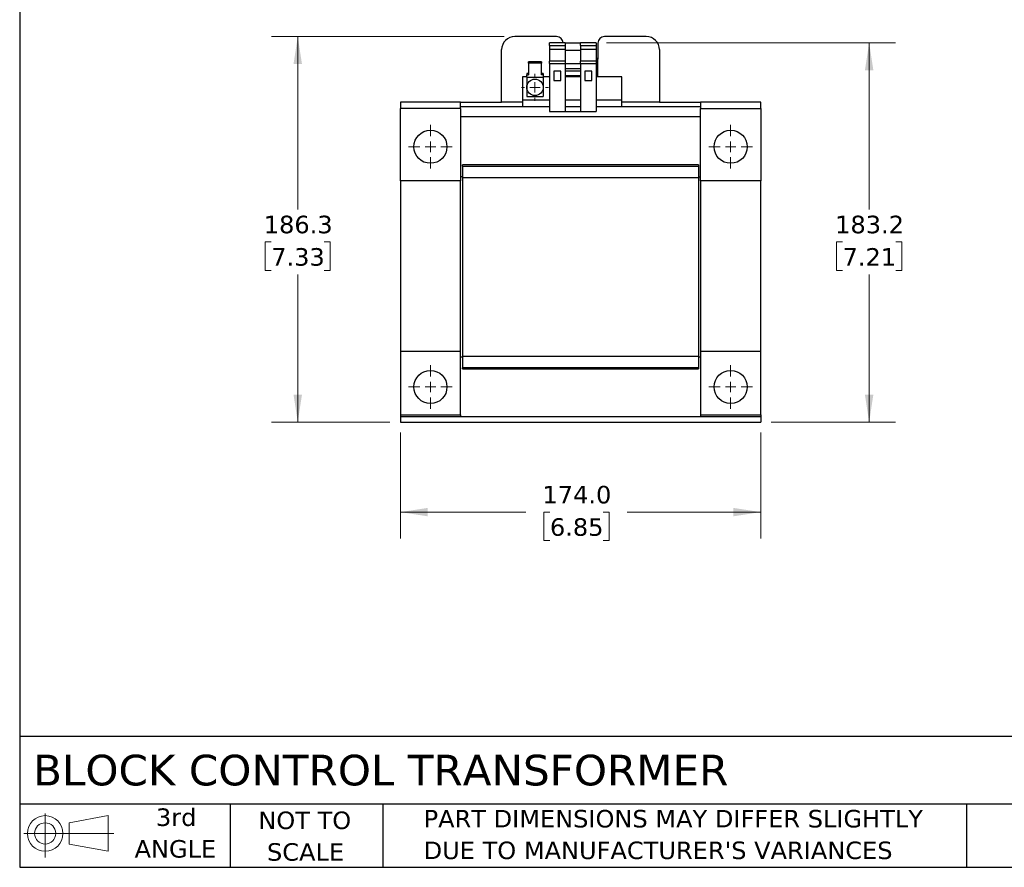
# Model space of a CAD drawing. Header units: millimetres. Extents: x 25 to 1092, y 25 to 838.
# Tile 1 of 19: x 25 to 501, y 25 to 435. Entities that reach past the tile are written whole.
import ezdxf

# ---------------------------------------------------------------- set-up
doc = ezdxf.new("R2010")
doc.units = ezdxf.units.MM
doc.header["$LTSCALE"] = 4
doc.linetypes.add('SLD-Solid', pattern=[0])
doc.layers.add('TEXT', color=140, linetype='SLD-Solid', lineweight=25)
doc.styles.add('SLDTEXTSTYLE0', font='VERDANA.TTF')
doc.dimstyles.new('SLDDIMSTYLE0', dxfattribs={"dimtxt": 8.632031, "dimasz": 13.208, "dimexe": 0, "dimexo": 0.0625, "dimgap": 2.158008, "dimtad": 0, "dimtih": 1, "dimtoh": 1, "dimrnd": 1e-09, "dimzin": 4, "dimdsep": 46, "dimtxsty": 'SLDTEXTSTYLE0', "dimsah": 1, "dimcen": 0.09, "dimadec": 0, "dimazin": 1, "dimtfac": 1, "dimtofl": 0, "dimtmove": 0, "dimatfit": 3, "dimfxl": 0, "dimfrac": 2, "dimtolj": 1, "dimtzin": 12, "dimarcsym": 0})
doc.dimstyles.new('SLDDIMSTYLE1', dxfattribs={"dimtxt": 8.632031, "dimasz": 13.208, "dimexe": 0, "dimexo": 0.0625, "dimgap": 2.158008, "dimtad": 0, "dimtih": 1, "dimtoh": 1, "dimrnd": 1e-09, "dimzin": 12, "dimdsep": 46, "dimtxsty": 'SLDTEXTSTYLE0', "dimsah": 1, "dimcen": 0.09, "dimadec": 0, "dimazin": 3, "dimtfac": 1, "dimtofl": 0, "dimtmove": 0, "dimatfit": 3, "dimfxl": 0, "dimfrac": 2, "dimtolj": 1, "dimtzin": 12, "dimarcsym": 0})

# ---------------------------------------------------------------- blocks, each defined once
blk = doc.blocks.new('Block11')
at = {"color": 7, "linetype": 'SLD-Solid', "lineweight": 18}
for p, q in [((10.35, 21.24), (10.35, 0)), ((21.92, 16.67), (40.7, 20.13)), ((40.7, 20.13), (40.7, 2.93)), ((21.92, 6.38), (21.92, 16.67)), ((0, 11.53), (43.49, 11.53)), ((21.92, 6.38), (40.7, 2.93))]:
    blk.add_line(p, q, dxfattribs=at)
for radius in [8.6, 5.14]:
    blk.add_circle((10.35, 11.53), radius, dxfattribs=at)
blk = doc.blocks.new('Block12')
at = {"color": 7, "linetype": 'Continuous'}
blk.add_blockref('Block11', (0, 0), dxfattribs=at)
blk = doc.blocks.new('_D')
at = {"color": 7, "linetype": 'SLD-Solid', "lineweight": 0}
for p, q in [((209.26, 235.33), (209.26, 184.26)), ((383.26, 235.33), (383.26, 184.26)), ((209.26, 196.96), (269.78, 196.96)), ((281.47, 196.96), (278.58, 196.96)), ((278.58, 196.96), (278.58, 183.24)), ((307.13, 196.96), (310.02, 196.96)), ((310.02, 196.96), (310.02, 183.24)), ((383.26, 196.96), (318.82, 196.96)), ((278.58, 183.24), (281.47, 183.24)), ((310.02, 183.24), (307.13, 183.24))]:
    blk.add_line(p, q, dxfattribs=at)
at = {"color": 7, "linetype": 'SLD-Solid', "lineweight": 18}
for points in [[(209.26, 196.96), (222.47, 194.92), (222.47, 198.99)], [(383.26, 196.96), (370.05, 198.99), (370.05, 194.92)]]:
    blk.add_solid(points, dxfattribs=at)
at = {"color": 7, "linetype": 'SLD-Solid', "lineweight": 18, "char_height": 8.467, "attachment_point": 1, "style": 'SLDTEXTSTYLE0'}
for s, insert in [('174.0', (277.88, 209.64)), ('6.85', (281.47, 193.99))]:
    blk.add_mtext(s, dxfattribs=dict(at, insert=insert))
blk = doc.blocks.new('_D_1')
at = {"color": 7, "linetype": 'SLD-Solid', "lineweight": 0}
for p, q in [((308.84, 423.61), (448.34, 423.61)), ((435.64, 423.61), (435.64, 343.08)), ((422.81, 327.42), (419.92, 327.42)), ((419.92, 327.42), (419.92, 313.71)), ((448.47, 327.42), (451.36, 327.42)), ((451.36, 327.42), (451.36, 313.71)), ((419.92, 313.71), (422.81, 313.71)), ((435.64, 240.41), (435.64, 311.77)), ((451.36, 313.71), (448.47, 313.71)), ((388.34, 240.41), (448.34, 240.41))]:
    blk.add_line(p, q, dxfattribs=at)
at = {"color": 7, "linetype": 'SLD-Solid', "lineweight": 18}
for points in [[(435.64, 423.61), (433.61, 410.41), (437.67, 410.41)], [(435.64, 240.41), (437.67, 253.62), (433.61, 253.62)]]:
    blk.add_solid(points, dxfattribs=at)
at = {"color": 7, "linetype": 'SLD-Solid', "lineweight": 18, "char_height": 8.467, "attachment_point": 1, "style": 'SLDTEXTSTYLE0'}
for s, insert in [('183.2', (419.22, 340.11)), ('7.21', (422.81, 324.46))]:
    blk.add_mtext(s, dxfattribs=dict(at, insert=insert))
blk = doc.blocks.new('_D_2')
at = {"color": 7, "linetype": 'SLD-Solid', "lineweight": 0}
for p, q in [((259.43, 426.66), (146.99, 426.66)), ((159.69, 426.66), (159.69, 343.08)), ((146.87, 327.42), (143.97, 327.42)), ((143.97, 327.42), (143.97, 313.71)), ((172.52, 327.42), (175.42, 327.42)), ((175.42, 327.42), (175.42, 313.71)), ((143.97, 313.71), (146.87, 313.71)), ((159.69, 240.41), (159.69, 311.77)), ((175.42, 313.71), (172.52, 313.71)), ((204.18, 240.41), (146.99, 240.41))]:
    blk.add_line(p, q, dxfattribs=at)
at = {"color": 7, "linetype": 'SLD-Solid', "lineweight": 18}
for points in [[(159.69, 426.66), (157.66, 413.46), (161.72, 413.46)], [(159.69, 240.41), (161.72, 253.62), (157.66, 253.62)]]:
    blk.add_solid(points, dxfattribs=at)
at = {"color": 7, "linetype": 'SLD-Solid', "lineweight": 18, "char_height": 8.467, "attachment_point": 1, "style": 'SLDTEXTSTYLE0'}
for s, insert in [('186.3', (143.28, 340.11)), ('7.33', (146.87, 324.46))]:
    blk.add_mtext(s, dxfattribs=dict(at, insert=insert))
blk = doc.blocks.new('SW_CENTERMARKSYMBOL_0')
at = {"color": 0, "linetype": 'SLD-Solid', "lineweight": 18}
for p, q in [((0, 5.08), (0, 6.54)), ((-5.08, 0), (-6.54, 0)), ((0, 0), (-2.54, 0)), ((0, 0), (0, 2.54)), ((0, 0), (0, -2.54)), ((0, 0), (2.54, 0)), ((5.08, 0), (6.54, 0)), ((0, -5.08), (0, -6.54))]:
    blk.add_line(p, q, dxfattribs=at)
blk = doc.blocks.new('SW_CENTERMARKSYMBOL_1')
at = {"color": 0, "linetype": 'SLD-Solid', "lineweight": 18}
for p, q in [((0, 5.08), (0, 10.54)), ((-5.08, 0), (-10.54, 0)), ((0, 0), (-2.54, 0)), ((0, 0), (0, 2.54)), ((0, 0), (0, -2.54)), ((0, 0), (2.54, 0)), ((5.08, 0), (10.54, 0)), ((0, -5.08), (0, -10.54))]:
    blk.add_line(p, q, dxfattribs=at)
blk = doc.blocks.new('SW_CENTERMARKSYMBOL_2')
at = {"color": 0, "linetype": 'SLD-Solid', "lineweight": 18}
for p, q in [((0, 5.08), (0, 10.54)), ((-5.08, 0), (-10.54, 0)), ((0, 0), (-2.54, 0)), ((0, 0), (0, 2.54)), ((0, 0), (0, -2.54)), ((0, 0), (2.54, 0)), ((5.08, 0), (10.54, 0)), ((0, -5.08), (0, -10.54))]:
    blk.add_line(p, q, dxfattribs=at)
blk = doc.blocks.new('SW_CENTERMARKSYMBOL_3')
at = {"color": 0, "linetype": 'SLD-Solid', "lineweight": 18}
for p, q in [((0, 5.08), (0, 10.54)), ((-5.08, 0), (-10.54, 0)), ((0, 0), (-2.54, 0)), ((0, 0), (0, 2.54)), ((0, 0), (0, -2.54)), ((0, 0), (2.54, 0)), ((5.08, 0), (10.54, 0)), ((0, -5.08), (0, -10.54))]:
    blk.add_line(p, q, dxfattribs=at)
blk = doc.blocks.new('SW_CENTERMARKSYMBOL_4')
at = {"color": 0, "linetype": 'SLD-Solid', "lineweight": 18}
for p, q in [((0, 5.08), (0, 10.54)), ((-5.08, 0), (-10.54, 0)), ((0, 0), (-2.54, 0)), ((0, 0), (0, 2.54)), ((0, 0), (0, -2.54)), ((0, 0), (2.54, 0)), ((5.08, 0), (10.54, 0)), ((0, -5.08), (0, -10.54))]:
    blk.add_line(p, q, dxfattribs=at)

msp = doc.modelspace()

# ---------------------------------------------------------------- linework, layer by layer
for p, q in [((284.694, 426.665), (264.512, 426.665)), ((288.762, 423.615), (281.262, 423.615)), ((281.262, 422.315), (281.262, 423.615)), ((288.762, 423.615), (288.762, 422.315)), ((288.762, 423.615), (296.262, 423.615)), ((303.762, 423.615), (296.262, 423.615)), ((296.262, 422.315), (296.262, 423.615)), ((303.762, 423.615), (303.762, 422.315)), ((304.656, 423.517), (304.517, 407.615)), ((328.012, 426.665), (307.831, 426.665)), ((258.162, 394.915), (258.162, 420.315)), ((281.262, 422.315), (288.762, 422.315)), ((281.262, 422.315), (281.262, 420.46)), ((288.762, 420.46), (281.262, 420.46)), ((281.262, 420.46), (281.262, 414.801)), ((288.762, 422.315), (288.762, 420.46)), ((288.762, 420.46), (288.762, 414.801)), ((288.762, 420.115), (296.262, 420.115)), ((296.262, 422.315), (303.762, 422.315)), ((296.262, 422.315), (296.262, 420.46)), ((303.762, 420.46), (296.262, 420.46)), ((296.262, 420.46), (296.262, 414.801)), ((303.762, 422.315), (303.762, 420.46)), ((303.762, 420.46), (303.762, 414.801)), ((334.362, 420.315), (334.362, 394.915)), ((277.412, 414.436), (271.112, 414.436)), ((271.112, 413.87), (271.112, 414.436)), ((271.112, 413.87), (271.112, 408.213)), ((277.412, 413.87), (271.112, 413.87)), ((277.412, 414.436), (277.412, 413.87)), ((277.412, 408.213), (277.412, 413.87)), ((288.762, 414.801), (281.262, 414.801)), ((281.262, 413.601), (281.262, 414.801)), ((288.762, 414.801), (288.762, 413.601)), ((303.762, 414.801), (296.262, 414.801)), ((296.262, 413.601), (296.262, 414.801)), ((303.762, 414.801), (303.762, 413.601)), ((281.262, 413.601), (288.762, 413.601)), ((281.262, 413.601), (281.262, 390.501)), ((286.662, 409.915), (283.362, 409.915)), ((283.362, 409.915), (283.363, 405.415)), ((286.663, 405.415), (286.662, 409.915)), ((288.762, 413.601), (288.762, 390.501)), ((288.762, 413.56), (296.262, 413.56)), ((296.262, 411.115), (288.762, 411.115)), ((288.762, 410.132), (296.262, 410.132)), ((296.262, 413.601), (303.762, 413.601)), ((296.262, 413.601), (296.262, 390.501)), ((301.662, 409.915), (298.362, 409.915)), ((298.362, 409.915), (298.363, 405.415)), ((301.663, 405.415), (301.662, 409.915)), ((303.762, 413.601), (303.762, 390.501)), ((268.262, 407.115), (268.262, 395.915)), ((270.262, 407.115), (268.262, 407.115)), ((270.262, 408.779), (270.262, 408.213)), ((271.112, 408.779), (270.262, 408.779)), ((270.262, 407.033), (270.262, 408.213)), ((270.262, 408.213), (271.112, 408.213)), ((270.262, 407.033), (278.262, 407.033)), ((270.262, 407.033), (270.262, 402.115)), ((278.262, 408.779), (277.412, 408.779)), ((278.262, 408.213), (277.412, 408.213)), ((278.262, 408.779), (278.262, 408.213)), ((278.262, 408.213), (278.262, 407.033)), ((281.262, 407.115), (278.262, 407.115)), ((278.262, 407.033), (278.262, 402.115)), ((283.363, 405.415), (286.663, 405.415)), ((296.262, 407.615), (288.762, 407.615)), ((296.262, 407.115), (288.762, 407.115)), ((298.363, 405.415), (301.663, 405.415)), ((304.517, 407.615), (303.762, 407.615)), ((316.262, 407.115), (303.762, 407.115)), ((316.262, 395.915), (316.262, 407.115)), ((270.262, 402.115), (270.262, 397.615)), ((278.262, 402.115), (278.262, 397.615)), ((209.262, 394.915), (209.262, 391.915)), ((238.262, 394.915), (209.262, 394.915)), ((238.262, 391.915), (238.262, 394.915)), ((238.262, 394.915), (258.162, 394.915)), ((268.262, 394.915), (258.162, 394.915)), ((281.262, 395.915), (268.262, 395.915)), ((268.262, 395.915), (268.262, 392.915)), ((270.262, 397.615), (278.262, 397.615)), ((296.262, 395.915), (288.762, 395.915)), ((316.262, 395.915), (303.762, 395.915)), ((316.262, 392.915), (316.262, 395.915)), ((334.362, 394.915), (316.262, 394.915)), ((334.362, 394.915), (354.262, 394.915)), ((354.262, 394.915), (354.262, 391.915)), ((383.262, 394.915), (354.262, 394.915)), ((383.262, 391.915), (383.262, 394.915)), ((238.262, 391.915), (209.262, 391.915)), ((209.262, 356.915), (209.262, 391.915)), ((238.262, 392.915), (268.262, 392.915)), ((238.262, 391.915), (238.262, 356.915)), ((268.262, 392.915), (281.262, 392.915)), ((281.262, 390.501), (288.762, 390.501)), ((288.762, 392.915), (296.262, 392.915)), ((288.762, 390.501), (296.262, 390.501)), ((296.262, 390.501), (303.762, 390.501)), ((303.762, 392.915), (316.262, 392.915)), ((316.262, 392.915), (354.262, 392.915)), ((354.262, 391.915), (383.262, 391.915)), ((354.262, 356.915), (354.262, 391.915)), ((383.262, 391.915), (383.262, 356.915)), ((354.262, 387.915), (238.262, 387.915)), ((353.262, 364.614), (239.262, 364.614)), ((239.262, 364.114), (239.262, 364.614)), ((239.262, 364.114), (353.262, 364.114)), ((239.262, 364.114), (239.262, 358.614)), ((353.262, 364.614), (353.262, 364.114)), ((353.262, 364.114), (353.262, 358.614)), ((238.262, 356.915), (209.262, 356.915)), ((209.262, 356.915), (209.262, 274.514)), ((239.262, 358.914), (238.262, 358.914)), ((238.262, 274.514), (238.262, 356.915)), ((239.262, 358.614), (239.262, 272.214)), ((239.262, 358.614), (353.262, 358.614)), ((353.262, 358.914), (354.262, 358.914)), ((353.262, 358.614), (353.262, 272.214)), ((383.262, 356.915), (354.262, 356.915)), ((354.262, 356.915), (354.262, 274.514)), ((383.262, 274.514), (383.262, 356.915)), ((238.262, 274.514), (209.262, 274.514)), ((209.262, 274.514), (209.262, 243.914)), ((238.262, 243.914), (238.262, 274.514)), ((238.262, 271.914), (239.262, 271.914)), ((239.262, 272.214), (353.262, 272.214)), ((239.262, 272.214), (239.262, 266.714)), ((353.262, 272.214), (353.262, 266.714)), ((353.262, 271.914), (354.262, 271.914)), ((383.262, 274.514), (354.262, 274.514)), ((354.262, 274.514), (354.262, 243.914)), ((383.262, 243.914), (383.262, 274.514)), ((353.262, 266.714), (239.262, 266.714)), ((239.262, 266.214), (239.262, 266.714)), ((353.262, 266.714), (353.262, 266.214)), ((239.262, 266.214), (353.262, 266.214)), ((209.262, 243.914), (238.262, 243.914)), ((209.262, 243.914), (209.262, 242.914)), ((383.262, 242.914), (209.262, 242.914)), ((209.262, 242.914), (209.262, 240.414)), ((238.262, 243.914), (238.262, 242.914)), ((354.262, 243.914), (383.262, 243.914)), ((354.262, 243.914), (354.262, 242.914)), ((383.262, 243.914), (383.262, 242.914)), ((383.262, 242.914), (383.262, 240.414)), ((209.262, 240.414), (383.262, 240.414))]:
    msp.add_line(p, q)
for centre, radius in [((274.262, 402.115), 4), ((223.762, 373.415), 8), ((368.762, 373.415), 8), ((223.762, 257.414), 8), ((368.762, 257.414), 8)]:
    msp.add_circle(centre, radius)
for centre, radius, start, end in [((264.512, 420.315), 6.35, 90, 180), ((284.694, 423.49), 3.175, 2.25632, 90), ((307.831, 423.49), 3.175, 90, 179.49989), ((328.012, 420.315), 6.35, 0, 90)]:
    msp.add_arc(centre, radius, start, end)
msp.add_open_spline([(304.543, 410.535), (304.543, 410.57), (304.544, 410.639), (304.545, 410.755), (304.546, 410.878), (304.547, 411.01), (304.548, 411.15), (304.55, 411.298), (304.552, 411.591), (304.556, 412.069), (304.563, 412.793), (304.57, 413.596), (304.576, 414.324), (304.581, 414.932), (304.585, 415.395), (304.589, 415.858), (304.592, 416.167), (304.593, 416.321)], degree=3, knots=[0, 0, 0, 0, 0.0349468, 0.0697671, 0.104504, 0.1392004, 0.1738997, 0.2086451, 0.2434798, 0.3700635, 0.4960623, 0.6235933, 0.7506562, 0.8141554, 0.8780999, 0.9395213, 1, 1, 1, 1])
msp.add_open_spline([(304.593, 416.321), (304.593, 416.322), (304.593, 416.322), (304.593, 416.323)], degree=3)
msp.add_open_spline([(304.593, 416.321), (304.593, 416.322), (304.593, 416.322), (304.593, 416.323)], degree=3)
at = {"layer": 'TEXT'}
for p, q in [((25.4, 838.2), (25.4, 25.4)), ((1092.2, 88.504), (25.4, 88.504)), ((1092.2, 55.88), (25.4, 55.88)), ((127, 55.88), (127, 25.4)), ((200.847, 55.88), (200.847, 25.4)), ((482.586, 55.88), (482.586, 25.4)), ((25.4, 25.4), (1092.2, 25.4))]:
    msp.add_line(p, q, dxfattribs=at)

# ---------------------------------------------------------------- block references
at = {"color": 7, "linetype": 'Continuous', "lineweight": 0}
for name, p in [('SW_CENTERMARKSYMBOL_0', (274.262, 402.115)), ('SW_CENTERMARKSYMBOL_1', (223.762, 373.415)), ('SW_CENTERMARKSYMBOL_2', (368.762, 373.415)), ('SW_CENTERMARKSYMBOL_3', (223.762, 257.414)), ('SW_CENTERMARKSYMBOL_4', (368.762, 257.414))]:
    msp.add_blockref(name, p, dxfattribs=at)
at = {"layer": 'TEXT'}
msp.add_blockref('Block12', (27.352, 30.215), dxfattribs=at)

# ---------------------------------------------------------------- texts
at = {"layer": 'TEXT', "style": 'SLDTEXTSTYLE0'}
for s, insert, char_height, attachment_point in [('BLOCK CONTROL TRANSFORMER', (31.863, 79.778), 14.81667, 1), ('3rd', (100.987, 53.842), 8.4667, 2), ('NOT TO', (163.073, 52.343), 8.4667, 2), ('PART DIMENSIONS MAY DIFFER SLIGHTLY ', (220.477, 53.123), 8.46667, 1), ('ANGLE', (100.597, 38.553), 8.4667, 2), ("DUE TO MANUFACTURER'S VARIANCES", (220.477, 37.834), 8.46667, 1), ('SCALE', (163.458, 37.055), 8.4667, 2)]:
    msp.add_mtext(s, dxfattribs=dict(at, insert=insert, char_height=char_height, attachment_point=attachment_point))

# ---------------------------------------------------------------- dimensions: what is measured, and where the dimension line sits
at = {"color": 7, "linetype": 'SLD-Solid', "lineweight": 18}
for base, p1, p2, picture, middle in [((159.692, 426.665), (209.262, 240.414), (264.512, 426.665), '_D_2', (159.692, 327.425)), ((435.64, 423.615), (383.262, 240.414), (303.762, 423.615), '_D_1', (435.64, 327.425))]:
    dim = msp.add_linear_dim(base=base, p1=p1, p2=p2, angle=90, dimstyle='SLDDIMSTYLE1', dxfattribs=at)
    dim.commit()
    dim.dimension.update_dxf_attribs({"geometry": picture, "text_midpoint": middle, "dimtype": 160})
dim = msp.add_linear_dim(base=(383.262, 196.956), p1=(209.262, 240.414), p2=(383.262, 240.414), dimstyle='SLDDIMSTYLE0', dxfattribs=at)
dim.commit()
dim.dimension.update_dxf_attribs({"geometry": '_D', "text_midpoint": (294.3, 196.956), "dimtype": 160})

doc.saveas('drawing.dxf')
